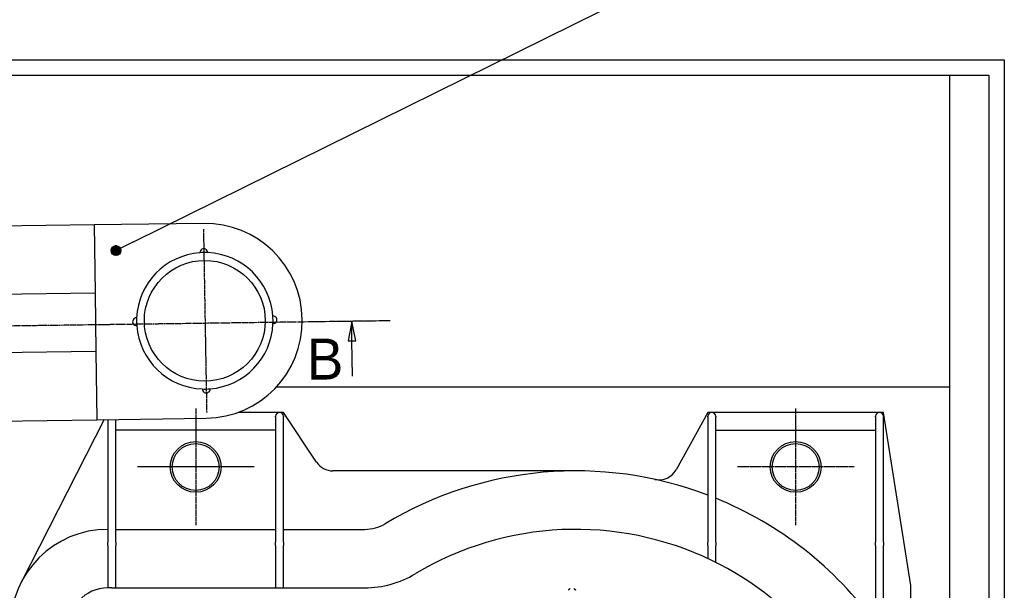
# Model space of a CAD drawing. Extents: x 553 to 1147, y -554 to 286.
# Tile 9 of 49: x 753 to 1005, y -274 to -128. Entities that reach past the tile are written whole.
import ezdxf

# ---------------------------------------------------------------- set-up
doc = ezdxf.new("R2010")
doc.units = 0
doc.header["$LTSCALE"] = 2
doc.linetypes.add('CHAIN', pattern=[0.3543, 0.2362, -0.0295, 0.0591, -0.0295])
for name, color, linetype in [('AXE_DE_CONSTRUCTION__ISO_', 7, 'CHAIN'), ('COUPE_LOCALE', 7, 'CONTINUOUS'), ('LIGNE_DE_COUPE__ISO_', 7, 'CHAIN'), ('SYMBOLE__ISO_', 7, 'CONTINUOUS'), ('TRAIT_D_AXE__ISO_', 7, 'CONTINUOUS'), ('VISIBLE__ISO_', 7, 'CONTINUOUS')]:
    doc.layers.add(name, color=color, linetype=linetype)
doc.styles.add('TEXTE_DE_NOTE__ISO_', font='txt')

# ---------------------------------------------------------------- blocks, each defined once
blk = doc.blocks.new('*U61')
at = {"layer": 'LIGNE_DE_COUPE__ISO_'}
blk.add_text('B', height=5.25, dxfattribs=at).set_placement((136.86, 167.13))
blk = doc.blocks.new('*U62')
at = {"layer": 'LIGNE_DE_COUPE__ISO_'}
blk.add_text('B', height=5.25, dxfattribs=at).set_placement((13.31, 165.2))
blk = doc.blocks.new('SECTIONCONVERSION2D4')
at = {"layer": 'LIGNE_DE_COUPE__ISO_', "linetype": 'CHAIN'}
blk.add_line((147.54, 174.66), (13.91, 172.82), dxfattribs=at)
at = {"layer": 'LIGNE_DE_COUPE__ISO_', "linetype": 'CONTINUOUS'}
for p, q in [((147.54, 174.66), (137.67, 174.52)), ((142.6, 174.59), (142.14, 172.09)), ((142.64, 172.09), (142.6, 174.59)), ((143.14, 172.1), (142.6, 174.59)), ((23.78, 172.96), (13.91, 172.82)), ((18.85, 172.89), (18.38, 170.38)), ((18.88, 170.39), (18.85, 172.89)), ((19.38, 170.39), (18.85, 172.89)), ((142.14, 172.09), (143.14, 172.1)), ((142.7, 167.57), (142.64, 172.09)), ((18.38, 170.38), (19.38, 170.39)), ((18.94, 165.86), (18.88, 170.39))]:
    blk.add_line(p, q, dxfattribs=at)
at = {"layer": 'LIGNE_DE_COUPE__ISO_', "linetype": 'CONTINUOUS', "flags": 128}
for points in [[(143.14, 172.1), (142.6, 174.59), (142.14, 172.09), (143.14, 172.1)], [(19.38, 170.39), (18.85, 172.89), (18.38, 170.38), (19.38, 170.39)]]:
    blk.add_lwpolyline(points, dxfattribs=at)
at = {"layer": 'LIGNE_DE_COUPE__ISO_'}
for points in [[(143.14, 172.1), (142.6, 174.59), (142.14, 172.09), (143.14, 172.1)], [(19.38, 170.39), (18.85, 172.89), (18.38, 170.38), (19.38, 170.39)]]:
    blk.add_solid(points, dxfattribs=at)
at = {"layer": 'COUPE_LOCALE'}
for name in ['*U61', '*U62']:
    blk.add_blockref(name, (0, 0), dxfattribs=at)
blk = doc.blocks.new('*U75')
at = {"layer": 'SYMBOLE__ISO_', "linetype": 'CONTINUOUS'}
for p, q in [((112.38, 184.3), (111.94, 184.11)), ((112.82, 184.11), (112.38, 184.3)), ((111.94, 184.11), (111.76, 183.67)), ((111.76, 183.67), (111.94, 183.23)), ((112.38, 183.05), (111.94, 183.23)), ((112.82, 183.23), (112.38, 183.05)), ((112.82, 184.11), (113.01, 183.67)), ((113.01, 183.67), (112.82, 183.23))]:
    blk.add_line(p, q, dxfattribs=at)
for points in [[(112.38, 184.3), (111.94, 184.11), (112.82, 184.11)], [(111.94, 184.11), (111.76, 183.67), (113.01, 183.67)], [(111.76, 183.67), (111.94, 183.23), (112.82, 183.23)]]:
    blk.add_solid(points, dxfattribs=at)
at = {"layer": 'SYMBOLE__ISO_', "linetype": 'CONTINUOUS', "extrusion": (0, 0, -1)}
for points in [[(-111.76, 183.67), (-113.01, 183.67), (-112.82, 183.23)], [(-111.94, 184.11), (-112.82, 184.11), (-113.01, 183.67)], [(-111.94, 183.23), (-112.82, 183.23), (-112.38, 183.05)]]:
    blk.add_solid(points, dxfattribs=at)
blk = doc.blocks.new('*U76')
at = {"layer": 'SYMBOLE__ISO_', "style": 'TEXTE_DE_NOTE__ISO_'}
blk.add_text('4', height=3.5, dxfattribs=at).set_placement((197.8, 224.81))
blk = doc.blocks.new('REPÈRE5')
at = {"layer": 'SYMBOLE__ISO_'}
for q in [(194.41, 224.24), (112.94, 183.95)]:
    blk.add_line((114.62, 184.78), q, dxfattribs=at)
for centre, radius in [((199.1, 226.56), 5.25), ((112.38, 183.67), 0.625)]:
    blk.add_circle(centre, radius, dxfattribs=at)
at = {"layer": 'COUPE_LOCALE'}
blk.add_blockref('*U76', (0, 0), dxfattribs=at)
at = {"layer": 'SYMBOLE__ISO_', "linetype": 'CONTINUOUS'}
blk.add_blockref('*U75', (0, 0), dxfattribs=at)

msp = doc.modelspace()

# ---------------------------------------------------------------- linework, layer by layer
at = {"layer": 'AXE_DE_CONSTRUCTION__ISO_', "linetype": 'CHAIN'}
for p, q in [((798.14, -227.28), (798.14, -257.28)), ((951.98, -227.28), (951.98, -257.28)), ((813.14, -242.28), (783.14, -242.28)), ((966.98, -242.28), (936.98, -242.28))]:
    msp.add_line(p, q, dxfattribs=at)
at = {"layer": 'TRAIT_D_AXE__ISO_', "linetype": 'CHAIN'}
msp.add_line((800.13, -181.29), (800.96, -228.28), dxfattribs=at)
at = {"layer": 'VISIBLE__ISO_'}
for p, q in [((600.48, -137.78), (1005.48, -137.78)), ((1005.48, -137.78), (1005.48, -422.78)), ((604.48, -141.78), (1001.48, -141.78)), ((991.48, -422.78), (991.48, -141.78)), ((1001.48, -141.78), (1001.48, -422.78)), ((772.14, -180.17), (667.15, -181.61)), ((800.14, -179.78), (772.14, -180.17)), ((772.14, -180.17), (772.38, -197.67)), ((772.38, -197.67), (643.39, -199.43)), ((772.38, -197.67), (772.58, -212.67)), ((772.58, -212.67), (643.6, -214.43)), ((772.58, -212.67), (772.82, -230.16)), ((991.48, -221.78), (818.81, -221.78)), ((819.64, -228.28), (809.01, -228.28)), ((818.64, -229.41), (818.64, -229.28)), ((818.64, -229.41), (818.64, -261.59)), ((820.64, -228.28), (819.64, -228.28)), ((829.15, -241.06), (820.64, -228.28)), ((820.64, -229.28), (820.64, -229.41)), ((820.64, -261.59), (820.64, -229.41)), ((929.48, -228.28), (921.32, -243)), ((930.48, -228.28), (929.48, -228.28)), ((929.48, -229.41), (929.48, -229.28)), ((929.48, -229.41), (929.48, -261.59)), ((973.48, -228.28), (930.48, -228.28)), ((931.48, -229.28), (931.48, -229.41)), ((931.48, -261.59), (931.48, -229.41)), ((972.48, -229.41), (972.48, -229.28)), ((972.48, -229.41), (972.48, -261.59)), ((974.48, -228.28), (973.48, -228.28)), ((981.48, -272.72), (974.48, -228.28)), ((974.48, -229.28), (974.48, -229.41)), ((974.48, -261.59), (974.48, -229.41)), ((667.83, -231.6), (772.82, -230.16)), ((774.69, -230.14), (753.37, -271.92)), ((772.82, -230.16), (800.82, -229.78)), ((775.64, -230.13), (775.64, -261.59)), ((777.64, -261.59), (777.64, -230.1)), ((777.64, -232.78), (818.64, -232.78)), ((931.48, -232.8), (972.48, -232.8)), ((895.64, -243.28), (833.31, -243.28)), ((777.64, -258.28), (818.64, -258.28)), ((820.64, -258.28), (841.55, -258.28)), ((775.64, -262.46), (775.64, -261.59)), ((775.64, -262.46), (775.64, -273.28)), ((777.64, -261.59), (777.64, -262.46)), ((777.64, -273.28), (777.64, -262.46)), ((818.64, -262.46), (818.64, -261.59)), ((818.64, -262.46), (818.64, -273.28)), ((820.64, -261.59), (820.64, -262.46)), ((820.64, -273.28), (820.64, -262.46)), ((929.48, -262.46), (929.48, -261.59)), ((929.48, -262.46), (929.48, -265.79)), ((931.48, -261.59), (931.48, -262.46)), ((931.48, -266.76), (931.48, -262.46)), ((972.48, -262.46), (972.48, -261.59)), ((972.48, -262.46), (972.48, -316.03)), ((974.48, -261.59), (974.48, -262.46)), ((974.48, -324.72), (974.48, -262.46)), ((776.64, -273.28), (819.64, -273.28)), ((819.64, -273.28), (841.55, -273.28)), ((981.48, -297.59), (981.48, -272.72))]:
    msp.add_line(p, q, dxfattribs=at)
at = {"layer": 'VISIBLE__ISO_', "flags": 128}
for points in [[(893.73, -273.93), (893.74, -273.9), (893.76, -273.88), (893.77, -273.86), (893.78, -273.84), (893.8, -273.81), (893.81, -273.79), (893.83, -273.77), (893.84, -273.75), (893.86, -273.73), (893.88, -273.71), (893.9, -273.68), (893.91, -273.66), (893.93, -273.64), (893.95, -273.62), (893.97, -273.6), (893.99, -273.58), (894.01, -273.56), (894.03, -273.54), (894.04, -273.52), (894.06, -273.5), (894.08, -273.48), (894.1, -273.46), (894.12, -273.44), (894.14, -273.43)], [(895.14, -273.43), (895.15, -273.44), (895.17, -273.46), (895.19, -273.48), (895.21, -273.5), (895.23, -273.52), (895.25, -273.54), (895.27, -273.56), (895.29, -273.58), (895.3, -273.6), (895.32, -273.62), (895.34, -273.64), (895.36, -273.66), (895.38, -273.68), (895.39, -273.71), (895.41, -273.73), (895.43, -273.75), (895.44, -273.77), (895.46, -273.79), (895.48, -273.81), (895.49, -273.84), (895.5, -273.86), (895.52, -273.88), (895.53, -273.9), (895.54, -273.93)]]:
    msp.add_lwpolyline(points, dxfattribs=at)
at = {"layer": 'VISIBLE__ISO_'}
for centre, radius in [((800.48, -204.78), 15.5), ((798.14, -242.28), 6.5), ((798.14, -242.28), 6), ((951.98, -242.28), 6.5), ((951.98, -242.28), 6)]:
    msp.add_circle(centre, radius, dxfattribs=at)
for centre, radius, start, end in [((800.48, -204.78), 25, 270.7845, 90.7845), ((800.24, -187.28), 1, 359.1472, 182.4217), ((800.48, -204.78), 17.5, 94.059, 177.51), ((800.48, -204.78), 17.5, 87.51, 94.059), ((800.48, -204.78), 17.5, 4.059, 87.51), ((782.98, -205.02), 1, 89.1472, 272.4217), ((800.48, -204.78), 17.5, 177.51, 184.059), ((800.48, -204.78), 17.5, 357.51, 4.059), ((817.98, -204.54), 1, 269.1472, 92.4217), ((800.48, -204.78), 17.5, 184.059, 267.9507), ((800.48, -204.78), 17.5, 274.4997, 357.51), ((800.48, -204.78), 17.5, 267.9507, 274.4997), ((800.85, -222.28), 1, 179.588, 2.8625), ((819.64, -229.28), 1, 0, 180), ((930.48, -229.28), 1, 0, 180), ((973.48, -229.28), 1, 0, 180), ((833.31, -238.28), 5, 213.6901, 270), ((895.64, -338.28), 95, 69.1306, 121.0027), ((916.95, -240.58), 5, 257.6961, 331.0002), ((895.64, -338.28), 95, 36.0143, 67.834), ((787.21, -234.79), 67, 199.6007, 243.6007), ((841.55, -248.28), 10, 270, 301.0027), ((775.64, -283.28), 25, 90, 180), ((895.64, -338.28), 80, 64.1808, 121.0027), ((895.64, -338.28), 80, 13.3362, 64.1808), ((841.55, -248.28), 25, 270, 301.0027), ((775.64, -283.28), 10, 84.2608, 180)]:
    msp.add_arc(centre, radius, start, end, dxfattribs=at)

# ---------------------------------------------------------------- block references
at = {"layer": 'LIGNE_DE_COUPE__ISO_', "xscale": 2, "yscale": 2, "zscale": 2}
msp.add_blockref('SECTIONCONVERSION2D4', (552.94, -554.1), dxfattribs=at)
at = {"layer": 'SYMBOLE__ISO_', "xscale": 2, "yscale": 2, "zscale": 2}
msp.add_blockref('REPÈRE5', (552.94, -554.1), dxfattribs=at)

doc.saveas('drawing.dxf')
